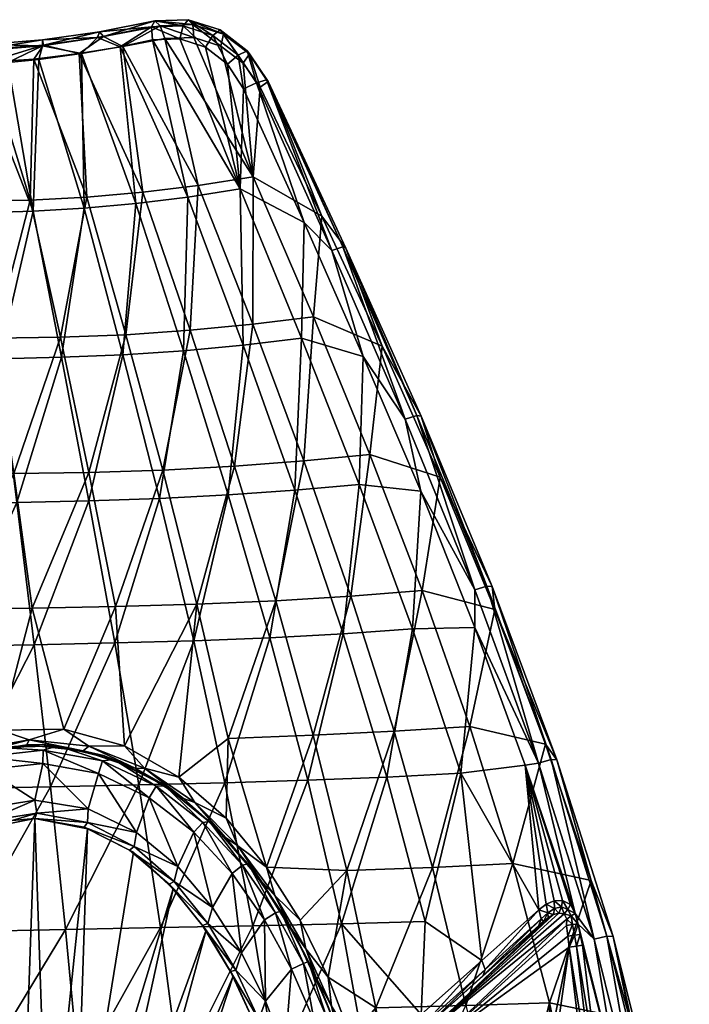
# Model space of a CAD drawing. Header units: inches. Extents: x -188 to 181, y -365 to 356.
# Tile 9 of 9: x -4 to 177, y 90 to 356. Entities that reach past the tile are written whole.
import ezdxf

# ---------------------------------------------------------------- set-up
doc = ezdxf.new("R2010")
doc.units = ezdxf.units.IN
doc.header["$MEASUREMENT"] = 0
doc.layers.add('Layer 1', color=7, linetype='Continuous')

# ---------------------------------------------------------------- blocks, each defined once
blk = doc.blocks.new('Kong 70-R')
at = {"color": 9, "true_color": 0xc0c0c0}
mesh = blk.add_polyface(dxfattribs=at)
corners = [(-35.72, 344.31, 69.58), (-46.14, 345.06, 75.59), (-46.67, 307.62, 69.27), (-55.88, 346.11, 82.35), (-12.69, 344.16, 61.36), (-1.25, 306.89, 58.24), (-0.31, 344.98, 59.92), (14.01, 307.66, 59.04), (11.97, 346.47, 60.77), (29.15, 309.01, 62.28), (23.78, 348.34, 63.1), (27.22, 305.95, 71.93), (12.62, 346.47, 71.06), (23.03, 348.27, 73.23), (17.47, 352.33, 66.93), (2.34, 348.75, 61.43), (18.5, 351.02, 63.5), (-14.05, 347.57, 63.25), (-28.1, 348.69, 71.92), (-43.7, 348.23, 76.36), (-29.51, 347.49, 68.6), (2.09, 350.12, 64.98), (-13.36, 348.92, 66.74), (-56.67, 349.56, 85.69), (-54.38, 350.29, 88.65), (-68.7, 351.33, 96.18), (-41.77, 349.2, 79.5), (-24.54, 343.96, 64.67), (-65.05, 347.4, 89.77), (-26.95, 346.96, 75.17), (-12.68, 347.34, 70.19), (-16.05, 343.57, 72.49), (-40.36, 347.28, 82.53), (-42.78, 343.69, 85.16), (-52.85, 348.18, 91.5), (2.09, 348.57, 68.5), (-7.33, 344.05, 70.45), (-34.39, 343.37, 80.17), (16.89, 350.75, 70.38), (1.1, 344.84, 69.82), (-25.43, 343.31, 75.79), (-50.69, 344.24, 90.73), (-64.59, 349.57, 101.68), (-58.2, 344.99, 96.73), (31.51, 353.67, 74.71), (-66.15, 351.84, 98.98)]
mesh.append_faces([[corners[k] for k in face] for face in [(0, 1, 2), (2, 1, 3), (4, 5, 6), (6, 7, 8), (9, 10, 8), (11, 12, 13), (14, 15, 16), (16, 8, 10), (17, 4, 15), (18, 19, 20), (21, 22, 17), (23, 24, 25), (23, 3, 19), (19, 18, 26), (23, 26, 24), (19, 26, 23), (22, 20, 17), (22, 18, 20), (16, 15, 8), (21, 17, 15), (15, 6, 8), (6, 15, 4), (21, 15, 14), (17, 27, 4), (20, 0, 27), (17, 20, 27), (19, 1, 0), (20, 19, 0), (1, 19, 3), (23, 28, 3), (29, 30, 31), (32, 33, 34), (35, 36, 30), (32, 29, 37), (21, 38, 35), (12, 39, 35), (38, 21, 14), (38, 12, 35), (30, 29, 18), (36, 31, 30), (40, 29, 31), (41, 34, 33), (32, 34, 24), (33, 32, 37), (42, 34, 43), (12, 38, 13), (38, 14, 44), (21, 35, 22), (35, 39, 36), (30, 22, 35), (22, 30, 18), (18, 29, 26), (29, 40, 37), (32, 26, 29), (26, 32, 24), (24, 34, 45), (34, 41, 43)]], dxfattribs={"color": 9})
mesh = blk.add_polyface(dxfattribs=at)
corners = [(35.05, 350.55, 66.78), (58.92, 313.16, 74.58), (42.88, 350.81, 69.75), (50.22, 348.43, 72.75), (56.29, 343.9, 75.29), (29.15, 309.01, 62.28), (44.13, 310.88, 67.61), (23.78, 348.34, 63.1), (60.83, 337.34, 77.23), (52.04, 343.56, 84.34), (56.38, 336.94, 86.17), (55.41, 309.98, 83.77), (41.28, 307.72, 77.01), (31.72, 350.14, 76.2), (46.03, 348.21, 81.79), (39.18, 350.45, 79.03), (27.22, 305.95, 71.93), (23.03, 348.27, 73.23), (62.98, 338.87, 80.01), (83.15, 294.27, 92.82), (62.56, 339.39, 83.78), (77.53, 302.54, 84.05), (50.93, 351.7, 74.83), (57.94, 346.34, 77.85), (50, 352.82, 78.47), (42.62, 354.33, 71.41), (41.42, 355.59, 74.9), (32.4, 355.24, 71.32), (33.86, 353.94, 68.05), (57.29, 347.22, 81.58), (18.5, 351.02, 63.5), (17.47, 352.33, 66.93), (31.51, 353.67, 74.71), (16.89, 350.75, 70.38), (54.88, 346.03, 84.21), (59.82, 338.58, 86.33), (40, 353.96, 77.97), (48.05, 351.33, 81.27), (80.16, 293.3, 94.98), (72.71, 300.89, 92.69)]
mesh.append_faces([[corners[k] for k in face] for face in [(0, 1, 2), (3, 1, 4), (5, 6, 7), (1, 8, 4), (0, 6, 1), (6, 0, 7), (1, 3, 2), (9, 10, 11), (11, 12, 13), (9, 11, 14), (11, 13, 15), (12, 16, 17), (13, 12, 17), (14, 11, 15), (18, 19, 20), (21, 18, 8), (22, 23, 24), (8, 23, 4), (25, 26, 27), (26, 22, 24), (2, 28, 0), (25, 22, 26), (3, 4, 22), (22, 25, 3), (29, 18, 20), (8, 18, 23), (23, 18, 29), (23, 29, 24), (2, 3, 25), (23, 22, 4), (25, 28, 2), (28, 25, 27), (7, 0, 28), (28, 27, 30), (31, 30, 27), (28, 30, 7), (32, 31, 27), (17, 32, 13), (32, 17, 33), (34, 35, 10), (14, 36, 37), (15, 13, 32), (29, 20, 35), (15, 36, 14), (35, 34, 29), (37, 34, 9), (34, 24, 29), (36, 32, 27), (15, 32, 36), (24, 34, 37), (10, 9, 34), (24, 37, 26), (14, 37, 9), (36, 26, 37), (27, 26, 36), (38, 35, 20), (35, 39, 10)]], dxfattribs={"color": 9})
mesh = blk.add_polyface(dxfattribs=at)
corners = [(-46.65, 270.26, 62.76), (-31.71, 306.94, 63.56), (-46.67, 307.62, 69.27), (-46.54, 233.31, 56.72), (-66.64, 233.7, 62.64), (-61.3, 308.63, 76.74), (-64.1, 270.97, 69.42), (-55.88, 346.11, 82.35), (-28.88, 269.8, 58.14), (-16.53, 306.68, 59.82), (-35.72, 344.31, 69.58), (-24.54, 343.96, 64.67), (-10.97, 269.66, 55.72), (-1.25, 306.89, 58.24), (-26.16, 233.1, 53.11), (6.92, 269.89, 55.66), (-12.69, 344.16, 61.36), (-5.71, 233.11, 51.93), (14.59, 233.41, 53.28), (14.01, 307.66, 59.04), (24.6, 270.58, 58.12), (29.15, 309.01, 62.28), (11.97, 346.47, 60.77), (-0.31, 344.98, 59.92), (-56.8, 304.22, 84.87), (-42.79, 303.68, 77.93), (-60.64, 264.34, 77.59), (-50.69, 344.24, 90.73), (-42.78, 343.69, 85.16), (-43.77, 264.05, 71.42), (-58.2, 344.99, 96.73), (-28.65, 303.44, 72.72), (-34.39, 343.37, 80.17), (-63.94, 224.98, 70.78), (-26.73, 263.96, 67.24), (-14.52, 303.52, 69.38), (-25.43, 343.31, 75.79), (-44.38, 224.97, 65.32), (-9.7, 264.11, 65.16), (-0.5, 303.93, 68.05), (-16.05, 343.57, 72.49), (-24.63, 225.08, 62.11), (7.17, 264.5, 65.29), (13.33, 304.7, 68.87), (-7.33, 344.05, 70.45), (1.1, 344.84, 69.82), (-4.9, 225.34, 61.23), (23.74, 265.18, 67.74), (27.22, 305.95, 71.93), (14.58, 225.76, 62.74), (12.62, 346.47, 71.06)]
mesh.append_faces([[corners[k] for k in face] for face in [(0, 1, 2), (3, 0, 4), (5, 6, 2), (7, 5, 2), (0, 2, 6), (0, 6, 4), (1, 0, 8), (9, 1, 8), (10, 1, 11), (8, 0, 3), (9, 8, 12), (2, 1, 10), (13, 9, 12), (11, 1, 9), (12, 8, 14), (15, 13, 12), (11, 9, 16), (15, 17, 18), (19, 13, 15), (16, 9, 13), (15, 12, 17), (20, 19, 15), (19, 21, 22), (23, 13, 19), (20, 15, 18), (21, 19, 20), (24, 25, 26), (27, 28, 24), (26, 25, 29), (27, 24, 30), (31, 25, 32), (24, 28, 25), (26, 29, 33), (31, 34, 29), (25, 28, 32), (31, 35, 34), (35, 31, 36), (25, 31, 29), (29, 34, 37), (35, 38, 34), (36, 31, 32), (35, 39, 38), (35, 40, 39), (34, 38, 41), (39, 42, 38), (40, 35, 36), (39, 43, 42), (44, 45, 39), (38, 42, 46), (42, 43, 47), (44, 39, 40), (43, 48, 47), (39, 45, 43), (42, 47, 49), (43, 45, 50), (43, 50, 48)]], dxfattribs={"color": 9})
mesh = blk.add_polyface(dxfattribs=at)
corners = [(72.61, 236.55, 73.12), (58.84, 273.4, 70.43), (53.93, 235.12, 64), (14.59, 233.41, 53.28), (34.53, 234.07, 57.3), (24.6, 270.58, 58.12), (43.76, 197.85, 56.74), (41.95, 271.77, 63.15), (29.15, 309.01, 62.28), (65.03, 198.8, 64.98), (44.13, 310.88, 67.61), (85.37, 200.04, 75.78), (90.46, 238.3, 84.3), (75.2, 275.4, 79.56), (58.92, 313.16, 74.58), (109.46, 232.17, 97.56), (104.6, 201.55, 88.83), (93.81, 267.51, 90.85), (77.53, 302.54, 84.05), (60.83, 337.34, 77.23), (70.24, 228.6, 82.3), (52.22, 227.34, 73.35), (56.21, 267.76, 79.69), (23.74, 265.18, 67.74), (33.64, 226.4, 66.76), (14.58, 225.76, 62.74), (40.09, 266.26, 72.61), (27.22, 305.95, 71.93), (41.28, 307.72, 77.01), (71.97, 269.67, 88.64), (87.54, 230.2, 93.32), (55.41, 309.98, 83.77), (88.65, 264.69, 99.18), (104.2, 228.33, 105.66), (72.71, 300.89, 92.69), (56.38, 336.94, 86.17), (84.02, 293.96, 89.08), (104.35, 248.63, 97.99), (103.14, 248.8, 101.66), (83.15, 294.27, 92.82), (62.98, 338.87, 80.01), (123.52, 202.68, 106.59), (122.08, 202.76, 110.18), (62.56, 339.39, 83.78), (80.16, 293.3, 94.98), (118.8, 201.74, 111.78), (99.99, 247.76, 103.49), (59.82, 338.58, 86.33)]
mesh.append_faces([[corners[k] for k in face] for face in [(0, 1, 2), (3, 4, 5), (6, 2, 4), (7, 4, 2), (7, 8, 5), (9, 0, 2), (2, 1, 7), (7, 10, 8), (7, 5, 4), (1, 10, 7), (11, 12, 0), (0, 13, 1), (12, 13, 0), (14, 10, 1), (1, 13, 14), (15, 12, 16), (17, 12, 15), (17, 13, 12), (18, 13, 17), (14, 18, 19), (13, 18, 14), (20, 21, 22), (23, 24, 25), (26, 22, 21), (24, 26, 21), (27, 26, 23), (28, 26, 27), (23, 26, 24), (28, 22, 26), (29, 20, 22), (29, 30, 20), (28, 31, 22), (29, 22, 31), (30, 32, 33), (29, 32, 30), (29, 34, 32), (34, 31, 35), (29, 31, 34), (36, 37, 38), (37, 36, 17), (39, 36, 38), (39, 40, 36), (37, 15, 41), (36, 18, 17), (18, 36, 40), (38, 37, 42), (15, 37, 17), (43, 39, 44), (45, 33, 46), (34, 47, 44), (32, 44, 46), (33, 32, 46), (46, 38, 45), (38, 46, 39), (44, 39, 46), (34, 44, 32)]], dxfattribs={"color": 9})
mesh = blk.add_polyface(dxfattribs=at)
corners = [(-5.71, 233.11, 51.93), (-23.53, 196.65, 48.7), (-0.77, 196.83, 48.65), (-28.88, 269.8, 58.14), (-46.54, 233.31, 56.72), (-26.16, 233.1, 53.11), (14.59, 233.41, 53.28), (21.75, 197.21, 51.3), (-45.88, 160.03, 46.93), (-25.59, 158.86, 45.1), (-9.27, 163.86, 45.46), (-46.3, 196.62, 51.38), (7.78, 164.13, 46.72), (24.16, 159.63, 48.91), (-10.97, 269.66, 55.72), (14.58, 225.76, 62.74), (21.6, 187.41, 60.68), (-0.24, 186.93, 57.87), (4.19, 148.61, 55.34), (-20.12, 148.13, 54.13), (-44.53, 147.66, 55.65), (-22.4, 186.55, 57.65), (-4.9, 225.34, 61.23), (-44.62, 186.24, 59.97), (-24.63, 225.08, 62.11), (-44.38, 224.97, 65.32), (-26.73, 263.96, 67.24), (28.1, 149.12, 59.29), (-9.7, 264.11, 65.16), (7.17, 264.5, 65.29), (1.93, 159.98, 32.56), (-14.82, 157.92, 32.56), (-9.22, 159.17, 20), (-2.19, 159.93, 40.86), (6.31, 159.67, 20), (18.5, 157.08, 32.56), (13.01, 158.33, 42.48), (27.24, 153.53, 44.76), (-30.97, 151.01, 32.56), (-17.24, 157.2, 40.18), (-24, 154.64, 20), (21.35, 156, 20), (2.17, 154.93, 15), (2.2, 158.51, 16.46), (-13.93, 156.65, 16.46), (18.25, 155.62, 16.46), (17.15, 152.19, 15), (14.52, 159.56, 45.96), (-32.46, 151.59, 43.53), (-17.51, 158.51, 43.57), (-1.53, 161.3, 44.31), (-31.34, 150.76, 40.2)]
mesh.append_faces([[corners[k] for k in face] for face in [(0, 1, 2), (3, 4, 5), (1, 0, 5), (0, 2, 6), (6, 2, 7), (1, 8, 9), (10, 1, 9), (1, 5, 11), (2, 10, 12), (13, 7, 12), (2, 1, 10), (14, 5, 0), (12, 7, 2), (15, 16, 17), (18, 19, 17), (19, 20, 21), (21, 22, 17), (21, 23, 24), (25, 26, 24), (22, 21, 24), (27, 18, 16), (24, 28, 22), (17, 19, 21), (17, 16, 18), (15, 17, 22), (22, 29, 15), (30, 31, 32), (33, 31, 30), (30, 34, 35), (33, 30, 36), (37, 36, 35), (38, 31, 39), (39, 31, 33), (31, 40, 32), (35, 36, 30), (32, 34, 30), (34, 41, 35), (42, 43, 44), (43, 32, 44), (45, 43, 46), (34, 43, 45), (42, 46, 43), (45, 41, 34), (43, 34, 32), (44, 32, 40), (47, 13, 12), (48, 49, 9), (47, 12, 50), (50, 12, 10), (10, 49, 50), (10, 9, 49), (51, 39, 49), (39, 33, 50), (50, 49, 39), (50, 33, 36), (36, 47, 50), (47, 36, 37)]], dxfattribs={"color": 9})
mesh = blk.add_polyface(dxfattribs=at)
corners = [(75.18, 162.51, 66.19), (65.03, 198.8, 64.98), (52.21, 161.66, 56.58), (62.51, 126.95, 58.08), (84.26, 125.98, 67.75), (97.02, 163.57, 78.49), (85.37, 200.04, 75.78), (107.42, 126.85, 81.32), (72.61, 236.55, 73.12), (117.51, 164.84, 93.2), (129.04, 127.87, 97.44), (104.6, 201.55, 88.83), (90.46, 238.3, 84.3), (137.91, 160.13, 110.33), (150.21, 123.3, 116.22), (124.23, 196.4, 104.08), (109.46, 232.17, 97.56), (51.34, 149.69, 66.04), (63.48, 188.83, 74.29), (73.72, 150.38, 75.57), (142.47, 117.93, 121.87), (132.45, 154.48, 118.13), (144.69, 116.85, 123.95), (140.22, 117.8, 119.63), (138.09, 116.92, 117.43), (82.77, 111.64, 77.31), (95.02, 151.22, 87.73), (115.04, 152.24, 102.28), (105.42, 112.27, 90.72), (118.84, 191.61, 112), (101.95, 191.18, 97.85), (58.87, 111.09, 66.62), (83.23, 189.88, 84.95), (52.22, 227.34, 73.35), (70.24, 228.6, 82.3), (87.54, 230.2, 93.32), (136.11, 115.42, 115.36), (104.2, 228.33, 105.66), (141, 155.91, 114.72), (123.52, 202.68, 106.59), (139.41, 155.96, 118.25), (122.08, 202.76, 110.18), (104.35, 248.63, 97.99), (154.49, 108.25, 125.65), (136.04, 155.02, 119.68), (118.8, 201.74, 111.78), (145.89, 114.45, 124.75), (151.04, 107.46, 126.98), (103.14, 248.8, 101.66), (51.62, 140.09, 54.92), (54.83, 132.68, 54.53), (51.5, 134.96, 50.71), (61.23, 123.03, 53.72)]
mesh.append_faces([[corners[k] for k in face] for face in [(0, 1, 2), (0, 3, 4), (2, 3, 0), (5, 0, 4), (0, 6, 1), (5, 4, 7), (6, 0, 5), (8, 1, 6), (7, 9, 5), (10, 9, 7), (5, 11, 6), (9, 11, 5), (11, 12, 6), (13, 10, 14), (13, 9, 10), (15, 9, 13), (15, 11, 9), (16, 11, 15), (17, 18, 19), (20, 21, 22), (21, 23, 24), (21, 20, 23), (25, 19, 26), (26, 27, 28), (29, 27, 30), (31, 17, 19), (19, 18, 32), (32, 26, 19), (18, 33, 34), (18, 34, 32), (30, 26, 32), (30, 27, 26), (35, 32, 34), (35, 30, 32), (21, 36, 27), (21, 27, 29), (30, 37, 29), (35, 37, 30), (38, 39, 15), (15, 39, 16), (39, 38, 40), (15, 13, 38), (39, 41, 42), (41, 39, 40), (40, 38, 43), (38, 13, 14), (41, 44, 45), (44, 46, 21), (45, 44, 29), (29, 44, 21), (44, 40, 47), (41, 40, 44), (41, 45, 48), (45, 29, 37), (3, 49, 50), (50, 51, 52)]], dxfattribs={"color": 9})
mesh = blk.add_polyface(dxfattribs=at)
corners = [(26.78, 132.46, 16.46), (27.42, 136.29, 15), (14.22, 138.99, 16.46), (38.6, 127.09, 15), (34.53, 234.07, 57.3), (14.59, 233.41, 53.28), (21.75, 197.21, 51.3), (43.76, 197.85, 56.74), (38.91, 151.22, 51.78), (24.16, 159.63, 48.91), (51.62, 140.09, 54.92), (52.21, 161.66, 56.58), (62.51, 126.95, 58.08), (65.03, 198.8, 64.98), (53.93, 235.12, 64), (30.9, 145.65, 15), (42.94, 136.37, 15), (17.15, 152.19, 15), (33.64, 226.4, 66.76), (52.22, 227.34, 73.35), (42.88, 188.02, 66.14), (51.34, 149.69, 66.04), (28.1, 149.12, 59.29), (63.48, 188.83, 74.29), (21.6, 187.41, 60.68), (14.58, 225.76, 62.74), (33.96, 110.59, 58.78), (34.16, 149.58, 32.56), (35.08, 148.89, 20), (47.16, 139.23, 20), (21.35, 156, 20), (18.5, 157.08, 32.56), (48.32, 138.19, 32.56), (48.32, 138.19, 45.13), (51.5, 134.96, 50.71), (40.09, 145.44, 47.61), (27.24, 153.53, 44.76), (60.58, 123.85, 45.13), (57.57, 127.78, 20), (60.58, 123.85, 32.56), (18.25, 155.62, 16.46), (32.77, 148.73, 16.46), (45.36, 138.99, 16.46), (56.03, 127.41, 16.46), (53.25, 125.18, 15), (43.15, 144.32, 51.4), (29.64, 153.61, 48.43), (54.83, 132.68, 54.53), (14.52, 159.56, 45.96)]
mesh.append_faces([[corners[k] for k in face] for face in [(0, 1, 2), (0, 3, 1), (4, 5, 6), (6, 7, 4), (8, 7, 9), (8, 10, 11), (7, 8, 11), (9, 7, 6), (11, 10, 12), (13, 14, 7), (11, 13, 7), (15, 3, 16), (3, 15, 1), (1, 15, 17), (18, 19, 20), (20, 21, 22), (23, 20, 19), (24, 25, 18), (18, 20, 24), (22, 21, 26), (22, 24, 20), (21, 20, 23), (27, 28, 29), (30, 27, 31), (32, 27, 29), (33, 34, 35), (31, 27, 36), (27, 35, 36), (28, 27, 30), (32, 33, 27), (27, 33, 35), (33, 37, 34), (32, 29, 38), (38, 39, 32), (32, 37, 33), (40, 15, 41), (40, 41, 30), (16, 42, 41), (42, 28, 41), (43, 42, 44), (29, 42, 43), (16, 44, 42), (43, 38, 29), (15, 16, 41), (42, 29, 28), (41, 28, 30), (45, 10, 8), (8, 9, 46), (10, 45, 47), (8, 46, 45), (9, 48, 46), (36, 46, 48), (46, 36, 35), (35, 45, 46), (45, 35, 34), (34, 47, 45)]], dxfattribs={"color": 9})
mesh = blk.add_polyface(dxfattribs=at)
corners = [(-6.15, 139.52, 20), (0.49, 141.46, 16.46), (-13.22, 139.33, 16.46), (14.22, 138.99, 16.46), (13.31, 137.75, 20), (26.78, 132.46, 16.46), (25.58, 131.49, 20), (0, 140, 20), (-0.03, 145, 15), (-12.77, 137.93, 20), (-14.32, 142.69, 15), (14.36, 142.67, 15), (27.42, 136.29, 15), (-14.19, 137.23, 40), (0, 140, 40), (-26.72, 130.52, 40), (-25.57, 131.13, 20), (-36.51, 122.12, 20), (2.17, 154.93, 15), (17.15, 152.19, 15), (-12.99, 153.26, 15), (-39.61, 138.68, 15), (-39.32, 126.36, 15), (-27.8, 136.04, 15), (-27.13, 147.5, 15), (-20.12, 148.13, 54.13), (4.19, 148.61, 55.34), (-17.84, 109.58, 51.78), (28.1, 149.12, 59.29), (8.29, 110.1, 53.84), (-30.97, 151.01, 32.56), (-24, 154.64, 20), (-14.82, 157.92, 32.56), (-31.34, 150.76, 40.2), (-43.41, 141.94, 40.56), (-17.24, 157.2, 40.18), (-37.39, 146.86, 20), (14.2, 137.23, 40), (26.65, 130.92, 40), (-28.89, 150.51, 16.46), (-41.94, 141.28, 16.46), (-13.93, 156.65, 16.46), (30.9, 145.65, 15), (18.25, 155.62, 16.46), (-36.79, 123.89, 16.46), (-25.84, 133.1, 16.46), (-32.46, 151.59, 43.53), (-25.59, 158.86, 45.1), (-40.38, 149.97, 45.31), (-17.51, 158.51, 43.57)]
mesh.append_faces([[corners[k] for k in face] for face in [(0, 1, 2), (3, 4, 5), (6, 5, 4), (7, 3, 1), (3, 7, 4), (0, 7, 1), (8, 2, 1), (2, 9, 0), (10, 2, 8), (1, 11, 8), (3, 11, 1), (3, 12, 11), (9, 13, 0), (7, 0, 14), (15, 16, 17), (13, 16, 15), (13, 14, 0), (13, 9, 16), (11, 18, 8), (11, 12, 19), (8, 20, 10), (20, 8, 18), (21, 22, 23), (24, 10, 20), (11, 19, 18), (23, 24, 21), (24, 23, 10), (25, 26, 27), (26, 28, 29), (30, 31, 32), (30, 33, 34), (33, 30, 35), (30, 36, 31), (37, 6, 4), (6, 37, 38), (14, 37, 7), (4, 7, 37), (39, 40, 24), (36, 40, 39), (39, 20, 41), (39, 41, 31), (19, 42, 43), (20, 18, 41), (24, 20, 39), (39, 31, 36), (44, 17, 45), (16, 9, 2), (45, 17, 16), (10, 45, 2), (44, 23, 22), (45, 23, 44), (23, 45, 10), (45, 16, 2), (46, 47, 48), (34, 33, 46), (49, 46, 33)]], dxfattribs={"color": 9})
mesh = blk.add_polyface(dxfattribs=at)
corners = [(92.11, 88.93, 69.74), (116.39, 89.6, 84.32), (107.42, 126.85, 81.32), (127.52, 45.55, 90.04), (139, 90.34, 101.55), (90.23, 64.72, 68.11), (98.5, 51.08, 72.24), (85.37, 81.17, 66.08), (79.18, 97.26, 63.71), (84.26, 125.98, 67.75), (129.04, 127.87, 97.44), (143.54, 111.21, 124), (143.9, 108.28, 124), (108.34, 79.46, 124), (144.31, 105.35, 124), (126.56, 18.55, 124), (138.09, 116.92, 117.43), (136.11, 115.42, 115.36), (132.45, 154.48, 118.13), (82.77, 111.64, 77.31), (104.3, 87.12, 88.24), (90.02, 72, 79.38), (120.73, 101.73, 100.76), (105.42, 112.27, 90.72), (115.04, 152.24, 102.28), (95.02, 151.22, 87.73), (89.57, 55.34, 57.69), (86.35, 68.28, 63.07), (85.08, 72.62, 57.69), (89.57, 55.34, 45.13), (85.08, 72.62, 45.13), (85.08, 72.62, 32.56), (85.06, 72.62, 20), (89.03, 57.65, 20), (87.63, 57.29, 16.46), (83.71, 72.11, 16.46), (85.66, 73.39, 65.15), (89.97, 57.03, 67.04), (91.74, 68.95, 119), (104.99, 83.17, 92.46), (104.99, 83.17, 119), (91.63, 68.81, 83.81), (121.04, 97.64, 104.71), (136.07, 111.2, 119), (121.58, 99.33, 102.31), (105.34, 84.74, 89.87), (136.78, 112.98, 116.81), (91.5, 70.08, 81.12), (138.65, 113.26, 120.42), (105.97, 82.08, 122.54), (143.69, 112.92, 123.86), (137.34, 112.28, 119.68), (140.05, 114.12, 121.24), (141.49, 114.53, 122.17), (142.93, 114.29, 123.21), (92.89, 68.05, 122.54), (95.68, 65.87, 124)]
mesh.append_faces([[corners[k] for k in face] for face in [(0, 1, 2), (1, 3, 4), (5, 6, 0), (0, 7, 5), (8, 0, 9), (9, 0, 2), (7, 0, 8), (1, 10, 2), (1, 0, 6), (4, 10, 1), (11, 12, 13), (14, 13, 12), (15, 13, 14), (16, 17, 18), (19, 20, 21), (22, 20, 23), (20, 19, 23), (24, 17, 22), (25, 23, 19), (22, 23, 24), (26, 27, 28), (29, 30, 31), (31, 32, 33), (30, 26, 28), (34, 32, 35), (5, 7, 36), (37, 36, 27), (38, 39, 40), (39, 38, 41), (42, 43, 40), (39, 42, 40), (22, 44, 45), (44, 39, 45), (45, 20, 22), (17, 46, 44), (46, 43, 42), (39, 44, 42), (42, 44, 46), (44, 22, 17), (20, 47, 21), (45, 47, 20), (45, 39, 41), (41, 47, 45), (40, 48, 49), (13, 49, 50), (40, 51, 48), (52, 49, 48), (51, 40, 43), (52, 53, 49), (54, 49, 53), (54, 50, 49), (50, 11, 13), (40, 55, 38), (13, 56, 49), (40, 49, 55), (55, 49, 56)]], dxfattribs={"color": 9})
mesh = blk.add_polyface(dxfattribs=at)
corners = [(160.79, 85.83, 121.61), (139, 90.34, 101.55), (147.12, 51.94, 105.53), (150.21, 123.3, 116.22), (129.04, 127.87, 97.44), (152.68, 66.93, 125.47), (147.89, 105.88, 125.55), (157.97, 66.47, 130.88), (156.16, 108.19, 122.15), (168.32, 59.41, 128.67), (154.49, 108.25, 125.65), (141, 155.91, 114.72), (166.64, 59.51, 132.16), (147.29, 108.72, 125.35), (146.7, 111.57, 125.14), (151.04, 107.46, 126.98), (145.89, 114.45, 124.75), (163.14, 58.93, 133.46), (132.45, 154.48, 118.13), (144.69, 116.85, 123.95), (136.04, 155.02, 119.68), (139.41, 155.96, 118.25), (138.51, 114.6, 118.39), (140.34, 115.75, 120.08), (140.05, 114.12, 121.24), (142.23, 116.19, 121.83), (140.22, 117.8, 119.63), (142.47, 117.93, 121.87), (136.11, 115.42, 115.36), (138.09, 116.92, 117.43), (136.78, 112.98, 116.81), (137.34, 112.28, 119.68), (136.07, 111.2, 119), (141.49, 114.53, 122.17), (143.96, 115.53, 123.37), (142.93, 114.29, 123.21), (138.65, 113.26, 120.42), (144.86, 113.77, 124.11), (145.22, 111.4, 124.29), (143.69, 112.92, 123.86), (143.54, 111.21, 124), (144.31, 105.35, 124), (145.72, 108.52, 124.35), (146.26, 105.64, 124.4), (143.9, 108.28, 124), (151.79, 58.99, 124.38), (149.89, 58.82, 124)]
mesh.append_faces([[corners[k] for k in face] for face in [(0, 1, 2), (3, 1, 0), (3, 4, 1), (5, 6, 7), (8, 0, 9), (8, 10, 11), (11, 3, 8), (10, 8, 12), (8, 3, 0), (9, 12, 8), (7, 6, 13), (13, 14, 7), (14, 15, 7), (16, 15, 14), (15, 17, 7), (18, 16, 19), (20, 15, 16), (12, 17, 10), (15, 10, 17), (21, 10, 15), (22, 23, 24), (25, 26, 27), (28, 29, 22), (22, 29, 23), (30, 22, 31), (32, 30, 31), (23, 25, 33), (23, 26, 25), (25, 27, 34), (33, 25, 35), (19, 34, 27), (25, 34, 35), (24, 23, 33), (24, 36, 22), (26, 23, 29), (22, 36, 31), (22, 30, 28), (35, 34, 37), (19, 16, 34), (38, 37, 14), (37, 16, 14), (39, 37, 38), (40, 39, 38), (16, 37, 34), (37, 39, 35), (41, 42, 43), (43, 42, 13), (6, 43, 13), (13, 42, 14), (44, 42, 41), (40, 38, 44), (42, 38, 14), (38, 42, 44), (45, 41, 43), (45, 46, 41), (45, 43, 5), (5, 43, 6)]], dxfattribs={"color": 9})
mesh = blk.add_polyface(dxfattribs=at)
corners = [(46.73, 111.71, 16.46), (45.28, 111.21, 20), (54.31, 99.13, 16.46), (52.82, 98.79, 20), (36.28, 122.29, 20), (37.65, 123, 16.46), (26.78, 132.46, 16.46), (25.58, 131.49, 20), (38.6, 127.09, 15), (48.01, 116.02, 15), (55.82, 103.76, 15), (79.18, 97.26, 63.71), (84.26, 125.98, 67.75), (71.61, 112.59, 61.03), (62.51, 126.95, 58.08), (62.27, 90.72, 15), (69.33, 99.38, 15), (62, 112.72, 15), (53.25, 125.18, 15), (42.94, 136.37, 15), (28.1, 149.12, 59.29), (33.96, 110.59, 58.78), (8.29, 110.1, 53.84), (51.34, 149.69, 66.04), (58.87, 111.09, 66.62), (73.72, 150.38, 75.57), (82.77, 111.64, 77.31), (70.77, 107.55, 45.13), (69.23, 110.38, 56.44), (61.23, 123.03, 53.72), (60.58, 123.85, 45.13), (48.32, 138.19, 32.56), (60.58, 123.85, 32.56), (51.5, 134.96, 50.71), (76.05, 96.89, 58.92), (70.77, 107.55, 32.56), (66.42, 115.08, 20), (73.86, 101.48, 20), (78.89, 90.22, 32.56), (57.57, 127.78, 20), (78.89, 90.22, 45.13), (53.53, 97.46, 40), (46.24, 109.92, 40), (37.35, 121.07, 40), (26.65, 130.92, 40), (56.03, 127.41, 16.46), (65.02, 114.59, 16.46), (72.51, 100.95, 16.46), (64.82, 119.31, 57.58), (54.83, 132.68, 54.53), (73.15, 104.84, 60.4)]
mesh.append_faces([[corners[k] for k in face] for face in [(0, 1, 2), (3, 2, 1), (4, 0, 5), (0, 4, 1), (5, 6, 7), (7, 4, 5), (5, 8, 6), (5, 9, 8), (0, 9, 5), (0, 10, 9), (2, 10, 0), (11, 12, 13), (12, 14, 13), (15, 16, 17), (10, 15, 17), (10, 17, 18), (18, 19, 9), (9, 19, 8), (10, 18, 9), (20, 21, 22), (23, 24, 21), (25, 26, 24), (27, 28, 29), (30, 31, 32), (30, 29, 33), (30, 32, 27), (28, 27, 34), (35, 32, 36), (35, 37, 38), (30, 27, 29), (32, 39, 36), (35, 27, 32), (40, 27, 35), (37, 35, 36), (41, 1, 42), (1, 41, 3), (43, 42, 4), (1, 4, 42), (4, 7, 44), (44, 43, 4), (45, 17, 46), (45, 46, 39), (16, 47, 46), (47, 36, 46), (17, 16, 46), (47, 37, 36), (18, 17, 45), (46, 36, 39), (13, 14, 48), (49, 48, 14), (50, 11, 13), (48, 50, 13), (48, 29, 28), (48, 49, 29), (28, 34, 50), (50, 48, 28)]], dxfattribs={"color": 9})
mesh = blk.add_polyface(dxfattribs=at)
corners = [(-53.05, 98.5, 20), (-46.29, 109.76, 40), (-45.58, 110.91, 20), (-59.55, 84.36, 40), (-53.57, 97.39, 40), (-59.05, 85.32, 20), (-63.99, 71.81, 20), (-36.51, 122.12, 20), (-37.47, 121.15, 40), (-26.72, 130.52, 40), (-56.8, 101.99, 15), (-48.89, 114.79, 15), (-59.36, 115.58, 15), (-66.96, 102.43, 15), (-50.3, 127.82, 15), (-39.32, 126.36, 15), (-70.21, 108.43, 56.32), (-44.53, 147.66, 55.65), (-44.11, 109.03, 52.61), (-20.12, 148.13, 54.13), (-17.84, 109.58, 51.78), (-15.66, 70.66, 50.81), (8.29, 110.1, 53.84), (11.93, 71.12, 53.57), (4.19, 148.61, 55.34), (-43.42, 70.15, 51.06), (-71.04, 69.58, 54.33), (-42.56, 30.82, 51.2), (-3, 35.23, 52.13), (33.96, 110.59, 58.78), (-63.75, 117.95, 41.56), (-58.85, 125.03, 32.56), (-54.75, 130.16, 41.08), (3.62, 34.79, 40), (10.77, 33.29, 40), (14.2, 137.23, 40), (-3.69, 34.8, 40), (0, 140, 40), (-14.19, 137.23, 40), (-17.54, 30.2, 40), (-28.29, 20.47, 40), (-64.32, 70.8, 40), (-23.41, 25.91, 40), (-10.88, 33.22, 40), (17.47, 30.35, 40), (37.35, 121.07, 40), (26.65, 130.92, 40), (-62.32, 117.47, 16.46), (-52.97, 130.08, 16.46), (-59.12, 124.76, 20), (-59.99, 87.04, 16.46), (-53.68, 100.31, 16.46), (-46.01, 112.74, 16.46), (-36.79, 123.89, 16.46), (-63.25, 88.41, 15), (-57.14, 129.13, 44.35)]
mesh.append_faces([[corners[k] for k in face] for face in [(0, 1, 2), (3, 4, 5), (3, 5, 6), (1, 0, 4), (5, 4, 0), (7, 2, 8), (2, 1, 8), (9, 7, 8), (10, 11, 12), (13, 10, 12), (14, 12, 11), (15, 14, 11), (16, 17, 18), (19, 20, 18), (21, 22, 23), (20, 24, 22), (18, 25, 26), (25, 21, 27), (20, 21, 25), (18, 20, 25), (23, 28, 21), (22, 21, 20), (29, 23, 22), (30, 31, 32), (33, 34, 35), (36, 37, 38), (9, 8, 39), (40, 3, 41), (42, 39, 1), (38, 9, 43), (42, 4, 40), (44, 45, 34), (33, 35, 37), (34, 46, 35), (36, 38, 43), (33, 37, 36), (43, 9, 39), (8, 1, 39), (1, 4, 42), (4, 3, 40), (47, 14, 48), (47, 48, 49), (12, 14, 47), (50, 5, 51), (0, 52, 51), (51, 5, 0), (53, 52, 2), (0, 2, 52), (7, 53, 2), (6, 5, 50), (50, 10, 54), (51, 10, 50), (51, 11, 10), (52, 11, 51), (52, 15, 11), (53, 15, 52), (30, 32, 55)]], dxfattribs={"color": 9})
mesh = blk.add_polyface(dxfattribs=at)
corners = [(65.48, 72.02, 16.46), (63.97, 71.92, 20), (69.43, 57.77, 16.46), (58.98, 85.62, 20), (60.49, 85.83, 16.46), (54.31, 99.13, 16.46), (52.82, 98.79, 20), (62.27, 90.72, 15), (55.82, 103.76, 15), (67.46, 77.31, 15), (71.59, 63.65, 15), (75.41, 85.41, 15), (69.33, 99.38, 15), (80.32, 71.09, 15), (90.02, 72, 79.38), (78.17, 53.81, 73.37), (65.27, 71.9, 68), (33.96, 110.59, 58.78), (39.01, 71.53, 59.31), (11.93, 71.12, 53.57), (82.77, 111.64, 77.31), (58.87, 111.09, 66.62), (85.08, 72.62, 32.56), (78.89, 90.22, 32.56), (80.03, 87.27, 20), (85.08, 72.62, 45.13), (85.08, 72.62, 57.69), (81.74, 82.77, 61.14), (78.89, 90.22, 45.13), (86.35, 68.28, 63.07), (76.05, 96.89, 58.92), (70.77, 107.55, 32.56), (70.77, 107.55, 45.13), (73.86, 101.48, 20), (85.06, 72.62, 20), (68.12, 56.98, 40), (64.32, 70.86, 40), (59.46, 84.35, 40), (53.53, 97.46, 40), (28.35, 20.63, 40), (46.24, 109.92, 40), (37.35, 121.07, 40), (17.47, 30.35, 40), (23.46, 26.05, 40), (26.65, 130.92, 40), (10.77, 33.29, 40), (78.71, 86.68, 16.46), (72.51, 100.95, 16.46), (83.71, 72.11, 16.46), (84.19, 56.5, 15), (79.18, 97.26, 63.71), (80.08, 89.42, 62.93), (85.37, 81.17, 66.08), (73.15, 104.84, 60.4), (85.66, 73.39, 65.15)]
mesh.append_faces([[corners[k] for k in face] for face in [(0, 1, 2), (3, 0, 4), (0, 3, 1), (4, 5, 6), (6, 3, 4), (5, 7, 8), (4, 7, 5), (4, 9, 7), (0, 9, 4), (0, 10, 9), (10, 11, 9), (12, 7, 9), (13, 11, 10), (11, 12, 9), (14, 15, 16), (17, 18, 19), (14, 16, 20), (21, 18, 17), (21, 16, 18), (16, 21, 20), (22, 23, 24), (25, 23, 22), (26, 27, 28), (29, 27, 26), (28, 27, 30), (23, 28, 31), (32, 28, 30), (23, 25, 28), (24, 23, 33), (22, 24, 34), (25, 26, 28), (35, 1, 36), (37, 36, 3), (1, 3, 36), (6, 38, 37), (37, 3, 6), (39, 37, 38), (40, 41, 42), (43, 38, 40), (44, 45, 41), (46, 47, 11), (33, 47, 46), (46, 13, 48), (46, 48, 24), (13, 49, 48), (11, 13, 46), (48, 34, 24), (12, 11, 47), (46, 24, 33), (50, 51, 52), (50, 53, 51), (54, 52, 51), (30, 27, 51), (51, 53, 30), (27, 29, 54), (54, 51, 27)]], dxfattribs={"color": 9})
mesh = blk.add_polyface(dxfattribs=at)
corners = [(75.66, 14.01, 16.46), (74.46, 28.66, 16.46), (72.97, 28.79, 20), (70.9, 43.31, 20), (72.4, 43.25, 16.46), (69.43, 57.77, 16.46), (67.92, 57.74, 20), (63.97, 71.92, 20), (74.8, 49.76, 15), (71.59, 63.65, 15), (65.48, 72.02, 16.46), (77.15, 35.67, 15), (78.71, 21.38, 15), (25.27, 22.05, 16.46), (24.77, 24.81, 20), (19.42, 29.15, 20), (29.16, 19.49, 20), (28.35, 20.63, 40), (23.46, 26.05, 40), (84.19, 56.5, 15), (80.32, 71.09, 15), (87.09, 41.66, 15), (69.75, 33.34, 70.05), (65.35, 11.53, 69.15), (43.02, 31.6, 60.99), (65.27, 71.9, 68), (27.02, 19.85, 57.48), (18.61, 28.8, 55.42), (39.01, 71.53, 59.31), (11.93, 71.12, 53.57), (78.17, 53.81, 73.37), (74.16, 14.37, 40), (72.96, 28.67, 40), (70.94, 42.87, 40), (68.12, 56.98, 40), (59.46, 84.35, 40), (64.32, 70.86, 40), (32.02, 14.3, 40), (34.28, 7.32, 40), (46.24, 109.92, 40), (17.47, 30.35, 40), (53.53, 97.46, 40), (72.68, 32.03, 74.69), (80.66, 51.73, 119), (72.69, 32.07, 119), (80.55, 51.52, 77.93), (68.57, 11.26, 73.83), (71.91, 32.52, 71.88), (80.04, 52.42, 75.17), (67.68, 11.32, 70.98), (81.96, 51.06, 122.54), (74.09, 31.65, 122.54), (69.99, 10.72, 122.54), (77.48, 30.64, 124), (73.5, 10.38, 124), (85.1, 49.42, 124)]
mesh.append_faces([[corners[k] for k in face] for face in [(0, 1, 2), (3, 1, 4), (1, 3, 2), (4, 5, 6), (6, 3, 4), (6, 5, 7), (5, 8, 9), (10, 5, 9), (4, 11, 8), (5, 4, 8), (1, 12, 11), (4, 1, 11), (1, 0, 12), (13, 14, 15), (14, 13, 16), (16, 17, 14), (18, 14, 17), (8, 19, 9), (9, 19, 20), (8, 11, 21), (22, 23, 24), (25, 22, 24), (24, 26, 27), (28, 27, 29), (25, 30, 22), (27, 28, 24), (25, 24, 28), (31, 2, 32), (33, 32, 3), (2, 3, 32), (6, 34, 33), (33, 3, 6), (7, 34, 6), (35, 17, 36), (34, 37, 33), (38, 32, 33), (18, 39, 40), (41, 18, 17), (38, 33, 37), (37, 36, 17), (37, 34, 36), (42, 43, 44), (45, 43, 42), (44, 46, 42), (47, 42, 46), (45, 42, 48), (48, 42, 47), (22, 47, 49), (47, 22, 30), (30, 48, 47), (50, 51, 43), (52, 44, 51), (43, 51, 44), (53, 54, 51), (55, 53, 50), (51, 50, 53)]], dxfattribs={"color": 9})
mesh = blk.add_polyface(dxfattribs=at)
corners = [(169.3, 47.74, 126.38), (166.01, 22.81, 121.41), (175.42, 9.14, 130.42), (138.25, 45.12, 97.97), (148.36, 42.41, 106.11), (147.12, 51.94, 105.53), (139, 90.34, 101.55), (157.65, 37.49, 114.13), (162.92, 31.26, 118.8), (160.79, 85.83, 121.61), (127.52, 45.55, 90.04), (131.43, 15.36, 124), (144.31, 105.35, 124), (149.89, 58.82, 124), (135.22, 10.92, 124), (126.56, 18.55, 124), (157.97, 66.47, 130.88), (165.61, 26.52, 135.5), (155.46, 27.98, 125.39), (152.68, 66.93, 125.47), (175.11, 9.84, 137.52), (168.32, 59.41, 128.67), (176.75, 9.65, 134.02), (166.64, 59.51, 132.16), (163.14, 58.93, 133.46), (171.58, 9.52, 138.83), (132.06, 37, 104.31), (137.67, 35.64, 120), (140.13, 34.73, 112.17), (125.17, 37.49, 120), (147.61, 30.65, 120), (123.52, 37.4, 96.65), (125.3, 15.84, 120), (129.46, 13.11, 120), (154.43, 12.35, 124.35), (152.59, 12.31, 124), (151.79, 58.99, 124.38), (156, 27.05, 117.71), (155.04, 33.2, 113.67), (150.83, 30.33, 116.13), (153.64, 25.34, 120), (159.93, 28.94, 117.25), (163.48, 21.92, 119.76), (134.72, 37.77, 100.95), (137.16, 40.95, 98.47), (143.21, 34.97, 108.64), (127.16, 41.67, 90.92), (146.53, 38.08, 106.17), (125.61, 38.56, 93.42), (116.67, 43.49, 82.77)]
mesh.append_faces([[corners[k] for k in face] for face in [(0, 1, 2), (3, 4, 5), (6, 3, 5), (5, 7, 0), (0, 7, 8), (0, 9, 5), (8, 1, 0), (6, 10, 3), (5, 4, 7), (11, 12, 13), (13, 14, 11), (15, 12, 11), (16, 17, 18), (18, 19, 16), (20, 21, 22), (21, 9, 0), (0, 22, 21), (23, 21, 20), (17, 16, 24), (17, 24, 25), (24, 23, 25), (26, 27, 28), (26, 29, 27), (30, 28, 27), (26, 31, 29), (32, 27, 29), (30, 27, 33), (13, 34, 35), (13, 36, 34), (18, 36, 19), (18, 34, 36), (37, 38, 39), (39, 30, 40), (40, 37, 39), (8, 7, 41), (8, 41, 42), (38, 41, 7), (41, 38, 37), (28, 43, 26), (44, 3, 10), (28, 30, 45), (43, 44, 46), (47, 45, 39), (43, 46, 48), (4, 38, 7), (47, 39, 38), (38, 4, 47), (39, 45, 30), (44, 43, 45), (47, 4, 3), (45, 43, 28), (31, 26, 48), (44, 47, 3), (47, 44, 45), (43, 48, 26), (46, 10, 49), (10, 46, 44)]], dxfattribs={"color": 9})

msp = doc.modelspace()

# ---------------------------------------------------------------- block references
at = {"layer": 'Layer 1'}
msp.add_blockref('Kong 70-R', (0, 0), dxfattribs=at)

doc.saveas('drawing.dxf')
